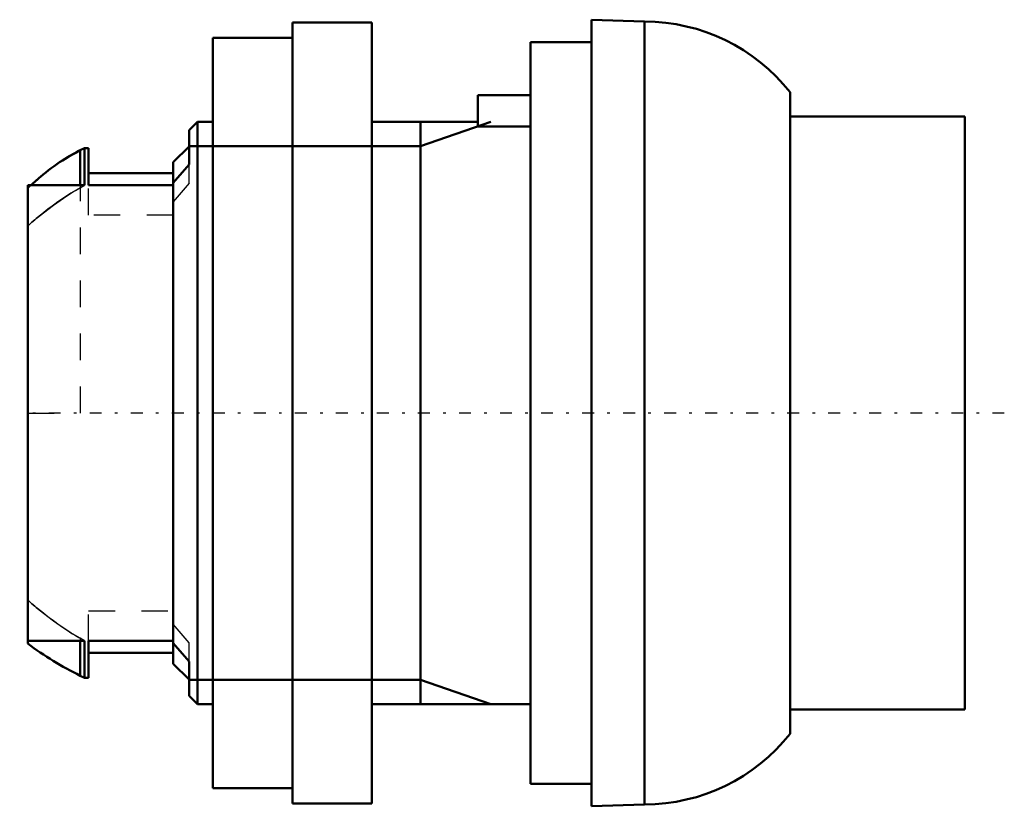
# Model space of a CAD drawing. Header units: millimetres. Extents: x -0.3 to 36.9, y -14.8 to 14.8.
import ezdxf

# ---------------------------------------------------------------- set-up
doc = ezdxf.new("R2010")
doc.units = ezdxf.units.MM
doc.linetypes.add('Center', pattern=[1.5, 0.45, -0.5, 0.05, -0.5])
doc.linetypes.add('Dashed', pattern=[2, 1, -1])
for name, color, linetype, lineweight in [('AM_0', 7, 'Continuous', 30), ('AM_10', 7, 'Continuous', 5), ('AM_3', 7, 'Dashed', 5), ('AM_7', 7, 'Center', 5)]:
    doc.layers.add(name, color=color, linetype=linetype, lineweight=lineweight)

msp = doc.modelspace()

# ---------------------------------------------------------------- linework, layer by layer
at = {"layer": 'AM_0', "color": 7, "linetype": 'Continuous', "lineweight": 50}
for p, q in [((13, 14.75), (10, 14.75)), ((10, 14.75), (10, -14.75)), ((13, 14.75), (13, -14.75)), ((23.305, 14.78), (21.3, 14.85)), ((21.3, 14.85), (21.3, -14.85)), ((23.305, 14.78), (23.305, -14.78)), ((10, 14.162), (7, 14.162)), ((7, 14.162), (7, -14.162)), ((21.3, 14), (19, 14)), ((19, 14), (19, -14)), ((17, 10.817), (17, 12)), ((17, 12), (19, 12)), ((28.8, 12.11), (28.8, -12.11)), ((35.4, 11.2), (28.8, 11.2)), ((35.4, 11.2), (35.4, -11.2)), ((6.42, 11), (6.1, 10.68)), ((7, 11), (6.42, 11)), ((6.42, 11), (6.42, -11)), ((17, 11), (13, 11)), ((19, 10.817), (17, 10.817)), ((6.1, 10.68), (6.1, 9.384)), ((6.1, 10.066), (5.5, 9.467)), ((2.15, 10), (1.988, 9.92)), ((1.988, 9.92), (1.988, 8.602)), ((2.3, 10), (2.15, 10)), ((2.15, 10), (2.15, 8.602)), ((2.3, 10), (2.3, 8.602)), ((5.5, 9.467), (5.5, -9.467)), ((6.1, 9.384), (5.5, 8.695)), ((5.5, 9.05), (2.3, 9.05)), ((2.15, 8.602), (0, 8.602)), ((0, 8.602), (0, -8.708)), ((5.5, 8.602), (2.3, 8.602)), ((0, -8.602), (2.15, -8.602)), ((1.988, -8.602), (1.988, -9.92)), ((2.15, -8.602), (2.15, -10)), ((2.3, -8.602), (2.3, -10)), ((2.3, -8.602), (5.5, -8.602)), ((5.5, -8.695), (6.1, -9.384)), ((2.3, -9.05), (5.5, -9.05)), ((5.5, -9.467), (6.1, -10.066)), ((6.1, -9.384), (6.1, -10.68)), ((1.988, -9.92), (2.15, -10)), ((2.15, -10), (2.3, -10)), ((6.1, -10.68), (6.42, -11)), ((6.42, -11), (7, -11)), ((13, -11), (19, -11)), ((28.8, -11.2), (35.4, -11.2)), ((19, -14), (21.3, -14)), ((7, -14.162), (10, -14.162)), ((10, -14.75), (13, -14.75)), ((21.3, -14.85), (23.305, -14.78))]:
    msp.add_line(p, q, dxfattribs=at)
for points in [[(1.988, 9.92), (1.937, 9.894), (1.833, 9.84), (1.729, 9.784), (1.677, 9.755), (1.625, 9.726), (1.52, 9.664), (1.415, 9.601), (1.31, 9.534), (1.205, 9.466), (1.1, 9.394), (1.048, 9.358), (0.996, 9.321), (0.892, 9.245), (0.788, 9.166), (0.685, 9.086), (0.582, 9.003), (0.48, 8.917), (0.43, 8.874), (0.379, 8.83), (0.279, 8.741), (0.18, 8.649), (0.131, 8.603)], [(1.485, 9.643), (1.569, 9.693), (1.738, 9.789), (1.905, 9.878), (1.988, 9.92)], [(0.131, 8.603), (0.188, 8.657), (0.304, 8.763), (0.421, 8.866), (0.48, 8.917)]]:
    msp.add_lwpolyline(points, dxfattribs=at)
for centre, radius, start, end in [((23.3, 7.78), 7, 38.2132, 89.9625), ((7.904, 2.027), 13.331, 233.635, 243.654), ((23.3, -7.78), 7, 270.0375, 321.7868)]:
    msp.add_arc(centre, radius, start, end, dxfattribs=at)
at = {"layer": 'AM_10', "color": 7, "linetype": 'Continuous', "lineweight": 50}
for p, q in [((17.5, 11), (14.844, 10.08)), ((14.844, 11), (14.844, -11)), ((6.1, 10.08), (14.844, 10.08)), ((6.1, -10.08), (14.844, -10.08)), ((17.5, -11), (14.844, -10.08))]:
    msp.add_line(p, q, dxfattribs=at)
at = {"layer": 'AM_3', "color": 6, "linetype": 'Dashed', "lineweight": 25}
for p, q in [((2, 0), (2, 9.926)), ((6.1, 8.679), (6.1, 9.384)), ((0, 8.476), (0.131, 8.603)), ((0.131, 8.603), (0.002, 8.477)), ((1.988, 8.508), (2.15, 8.602)), ((1.988, 8.602), (1.988, 8.508)), ((2.3, 7.476), (2.3, 8.602)), ((6.1, 8.679), (5.5, 7.975)), ((5.5, 7.476), (2.3, 7.476)), ((0, 0), (2, 0)), ((2.3, -8.602), (2.3, -7.476)), ((2.3, -7.476), (5.5, -7.476)), ((6.1, -8.679), (5.5, -7.975)), ((2.15, -8.602), (1.988, -8.508)), ((1.988, -8.508), (1.988, -8.602)), ((6.1, -9.384), (6.1, -8.679))]:
    msp.add_line(p, q, dxfattribs=at)
for points in [[(0.48, 8.917), (0.644, 9.053), (0.978, 9.308), (1.316, 9.538), (1.485, 9.643)], [(1.988, 8.508), (1.635, 8.296), (1.247, 8.043), (1.139, 7.968), (1.03, 7.89), (0.975, 7.851), (0.92, 7.811), (0.811, 7.73), (0.701, 7.646), (0.592, 7.561), (0.483, 7.473), (0.374, 7.384), (0.32, 7.339), (0.266, 7.293), (0.159, 7.201), (0.053, 7.106), (0, 7.059)], [(0, 7.059), (0.053, 7.106), (0.159, 7.201), (0.266, 7.293), (0.32, 7.339), (0.374, 7.384), (0.483, 7.473), (0.592, 7.561), (0.975, 7.851), (1.356, 8.116), (1.466, 8.188), (1.578, 8.26), (1.635, 8.296), (1.693, 8.332), (1.81, 8.403), (1.928, 8.474), (1.988, 8.508)], [(1.988, -8.508), (1.635, -8.296), (1.247, -8.043), (1.139, -7.968), (1.03, -7.89), (0.975, -7.851), (0.92, -7.811), (0.811, -7.73), (0.701, -7.646), (0.592, -7.561), (0.483, -7.473), (0.374, -7.384), (0.32, -7.339), (0.266, -7.293), (0.159, -7.201), (0.053, -7.106), (0, -7.059)], [(0, -7.059), (0.053, -7.106), (0.159, -7.201), (0.266, -7.293), (0.32, -7.339), (0.374, -7.384), (0.483, -7.473), (0.592, -7.561), (0.975, -7.851), (1.356, -8.116), (1.466, -8.188), (1.578, -8.26), (1.635, -8.296), (1.693, -8.332), (1.81, -8.403), (1.928, -8.474), (1.988, -8.508)]]:
    msp.add_lwpolyline(points, dxfattribs=at)
at = {"layer": 'AM_7', "color": 4, "linetype": 'Center', "lineweight": 25}
msp.add_line((36.895, 0), (-0.302, 0), dxfattribs=at)

doc.saveas('drawing.dxf')
